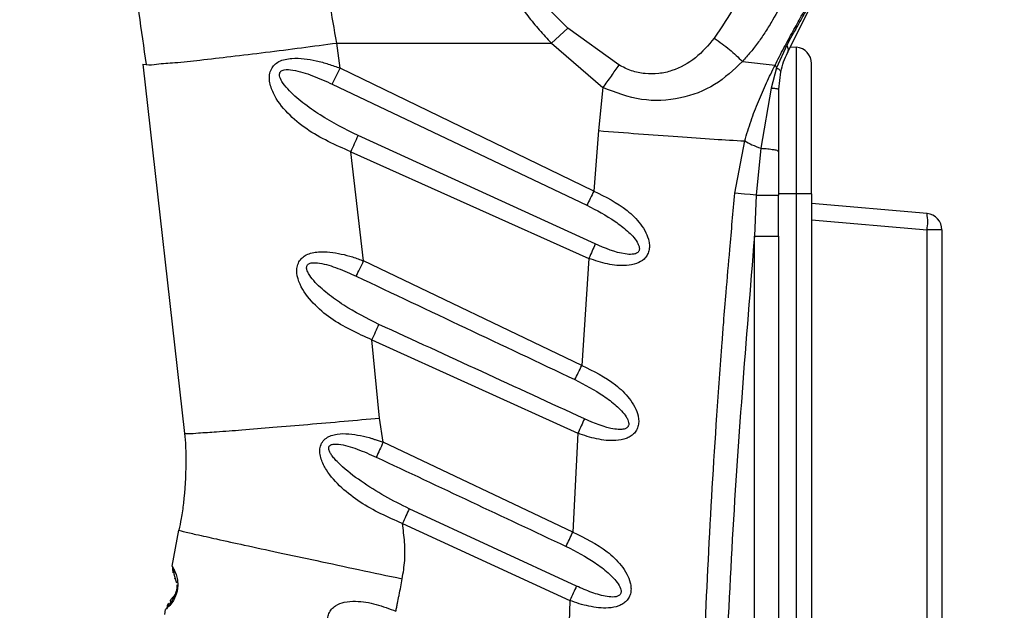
# Model space of a CAD drawing. Header units: millimetres. Extents: x 13 to 546, y 13 to 419.
# Tile 7 of 21: x 180 to 240, y 285 to 322. Entities that reach past the tile are written whole.
import ezdxf

# ---------------------------------------------------------------- set-up
doc = ezdxf.new("R2010")
doc.units = ezdxf.units.MM
doc.header["$LTSCALE"] = 2
doc.linetypes.add('SLD-Solid', pattern=[0])
doc.layers.add('DIMENSIONS', color=140, linetype='SLD-Solid', lineweight=25)
doc.styles.add('SLDTEXTSTYLE0', font='VERDANA.TTF')
doc.dimstyles.new('SLDDIMSTYLE0', dxfattribs={"dimtxt": 4.316016, "dimasz": 6.604, "dimexe": 0, "dimexo": 0.0625, "dimgap": 1.079004, "dimtad": 0, "dimtih": 1, "dimtoh": 1, "dimrnd": 1e-09, "dimzin": 12, "dimdsep": 46, "dimtxsty": 'SLDTEXTSTYLE0', "dimsah": 1, "dimcen": 0.09, "dimadec": 0, "dimazin": 3, "dimtfac": 1, "dimtofl": 0, "dimtmove": 0, "dimatfit": 3, "dimfxl": 0, "dimfrac": 2, "dimtolj": 1, "dimtzin": 12, "dimarcsym": 0})

# ---------------------------------------------------------------- blocks, each defined once
blk = doc.blocks.new('_D_1')
at = {"layer": 'DIMENSIONS'}
for p, q in [((237.937, 371.259), (153.567, 371.259)), ((159.917, 371.259), (159.917, 287.068)), ((153.505, 279.242), (152.055, 279.242)), ((152.055, 279.242), (152.055, 272.383)), ((166.33, 279.242), (167.779, 279.242)), ((167.779, 279.242), (167.779, 272.383)), ((152.055, 272.383), (153.505, 272.383)), ((167.779, 272.383), (166.33, 272.383)), ((159.917, 186.461), (159.917, 271.417)), ((171.111, 186.461), (153.567, 186.461))]:
    blk.add_line(p, q, dxfattribs=at)
for points in [[(159.917, 371.259), (158.901, 364.655), (160.933, 364.655)], [(159.917, 186.461), (160.933, 193.065), (158.901, 193.065)]]:
    blk.add_solid(points, dxfattribs=at)
at = {"layer": 'DIMENSIONS', "char_height": 4.2333, "attachment_point": 1, "style": 'SLDTEXTSTYLE0'}
for s, insert in [('184.8', (151.709, 285.586)), ('7.28', (153.505, 277.76))]:
    blk.add_mtext(s, dxfattribs=dict(at, insert=insert))
blk = doc.blocks.new('_D_3')
at = {"layer": 'DIMENSIONS'}
for p, q in [((237.478, 371.22), (133.984, 371.22)), ((140.334, 371.22), (140.334, 254.327)), ((133.922, 246.501), (132.472, 246.501)), ((132.472, 246.501), (132.472, 239.642)), ((146.747, 246.501), (148.196, 246.501)), ((148.196, 246.501), (148.196, 239.642)), ((132.472, 239.642), (133.922, 239.642)), ((148.196, 239.642), (146.747, 239.642)), ((140.334, 129.074), (140.334, 238.675)), ((199.811, 129.074), (133.984, 129.074))]:
    blk.add_line(p, q, dxfattribs=at)
for points in [[(140.334, 371.22), (139.318, 364.616), (141.35, 364.616)], [(140.334, 129.074), (141.35, 135.678), (139.318, 135.678)]]:
    blk.add_solid(points, dxfattribs=at)
at = {"layer": 'DIMENSIONS', "char_height": 4.2333, "attachment_point": 1, "style": 'SLDTEXTSTYLE0'}
for s, insert in [('242.1', (132.126, 252.844)), ('9.53', (133.922, 245.018))]:
    blk.add_mtext(s, dxfattribs=dict(at, insert=insert))

msp = doc.modelspace()

# ---------------------------------------------------------------- linework, layer by layer
for p, q in [((212.7, 320.316), (213.714, 321.227)), ((216.835, 318.968), (213.714, 321.227)), ((199.536, 320.316), (212.7, 320.316)), ((199.744, 318.771), (199.536, 320.316)), ((212.7, 320.316), (215.856, 317.575)), ((227.136, 320.191), (226.507, 318.787)), ((227.365, 320.092), (227.738, 320.06)), ((227.738, 311.061), (227.738, 320.06)), ((187.644, 319.02), (187.846, 318.991)), ((187.644, 319.02), (190.207, 296.349)), ((224.411, 319.185), (226.415, 318.953)), ((226.415, 318.953), (226.507, 318.787)), ((228.651, 311.061), (228.651, 319.063)), ((215.303, 311.227), (199.744, 318.771)), ((226.507, 318.787), (226.177, 317.549)), ((226.651, 317.481), (226.766, 318.551)), ((199.262, 317.788), (214.878, 310.357)), ((215.856, 317.575), (215.596, 314.939)), ((226.177, 317.549), (225.536, 313.855)), ((226.651, 313.633), (226.651, 317.481)), ((215.393, 307.977), (200.845, 314.634)), ((215.596, 314.939), (215.303, 311.227)), ((223.951, 311.1), (224.557, 314.303)), ((201.186, 306.942), (200.402, 313.64)), ((200.402, 313.64), (214.999, 307.095)), ((225.536, 313.855), (225.252, 310.974)), ((226.651, 310.984), (226.651, 313.633)), ((227.738, 311.061), (226.651, 311.061)), ((227.738, 239.861), (227.738, 311.061)), ((228.651, 311.061), (227.738, 311.061)), ((228.651, 311.061), (228.651, 239.861)), ((225.252, 310.974), (225.151, 308.455)), ((226.612, 310.982), (226.651, 310.984)), ((226.626, 308.455), (226.636, 310.982)), ((235.738, 309.841), (228.651, 310.461)), ((228.651, 309.465), (235.738, 308.845)), ((235.738, 242.077), (235.738, 308.845)), ((236.651, 308.845), (236.651, 242.077)), ((225.151, 239.961), (225.151, 308.455)), ((225.151, 308.455), (226.598, 308.455)), ((226.598, 308.455), (226.651, 308.455)), ((226.651, 239.961), (226.651, 308.455)), ((214.566, 300.524), (201.186, 306.942)), ((214.999, 307.095), (214.566, 300.524)), ((202.161, 297.292), (201.698, 302.093)), ((201.698, 302.093), (214.324, 296.361)), ((202.387, 295.801), (202.161, 297.292)), ((214.324, 296.361), (214.016, 290.286)), ((214.016, 290.286), (202.387, 295.801)), ((214.239, 286.973), (203.984, 291.723)), ((203.567, 290.813), (213.834, 286.094)), ((189.433, 288.194), (189.856, 290.401)), ((189.577, 287.483), (189.614, 287.416)), ((213.834, 286.094), (213.631, 280.522)), ((188.995, 285.223), (189.035, 285.542))]:
    msp.add_line(p, q)
at = {"flags": 128}
for points in [[(227.176, 319.712), (228.229, 321.824), (228.648, 322.664), (228.898, 323.167)], [(225.252, 310.974), (224.891, 311.009), (224.543, 311.042), (223.951, 311.1)], [(236.651, 308.845), (236.633, 308.845), (236.583, 308.845), (236.5, 308.845), (236.388, 308.845), (236.251, 308.845), (236.093, 308.845), (235.92, 308.845), (235.738, 308.845)]]:
    msp.add_lwpolyline(points, dxfattribs=at)
for centre, radius, start, end in [((227.651, 319.063), 1, 0.00043, 84.99908), ((62.292, 385.523), 152.803, 333.6865, 334.09722), ((232.855, 309.343), 2.925, 350.19684, 9.80338), ((235.651, 308.845), 1, 0.00061, 84.99913)]:
    msp.add_arc(centre, radius, start, end)
for points, knots in [([(231.329, 340.729), (231.472, 340.627), (231.748, 340.432), (232.061, 340.048), (232.273, 339.615), (232.428, 338.976), (232.413, 338.046), (232.179, 336.868), (231.806, 335.551), (231.167, 333.626), (230.238, 331.061), (229.26, 328.433), (228.424, 326.295), (227.761, 324.706), (227.058, 323.176), (226.41, 321.951), (225.85, 321.031), (225.403, 320.376), (224.932, 319.757), (224.584, 319.375), (224.411, 319.185)], [0, 0, 0, 0, 0.0221722, 0.0425989, 0.062031, 0.082734, 0.1253478, 0.1784323, 0.2346566, 0.298685, 0.4353267, 0.5801712, 0.6538364, 0.7261026, 0.7982522, 0.8671032, 0.9015423, 0.9345586, 0.9675013, 1, 1, 1, 1]), ([(199.536, 320.316), (199.242, 321.997), (198.658, 325.335), (197.807, 329.71), (197.044, 333.413), (196.367, 336.556), (195.891, 338.65), (195.643, 339.738)], [0, 0, 0, 0, 0.258398, 0.513172, 0.674875, 0.831011, 1, 1, 1, 1]), ([(219.303, 339.738), (218.804, 339.534), (217.809, 339.128), (216.344, 338.423), (214.938, 337.646), (213.581, 336.763), (212.333, 335.79), (211.176, 334.673), (210.191, 333.442), (209.398, 332.052), (208.871, 330.554), (208.651, 328.967), (208.744, 327.354), (209.129, 325.788), (209.765, 324.271), (210.5, 323.015), (211.254, 321.965), (211.946, 321.115), (212.449, 320.581), (212.7, 320.316)], [0, 0, 0, 0, 0.062647, 0.125133, 0.189234, 0.249541, 0.313477, 0.373169, 0.436502, 0.496342, 0.558668, 0.620157, 0.681634, 0.745677, 0.807066, 0.872557, 0.91458, 0.957548, 1, 1, 1, 1]), ([(184.723, 338.683), (184.794, 338.297), (185.232, 335.9), (185.976, 331.433), (186.957, 325.256), (187.546, 321.087), (187.842, 318.991)], [0, 0, 0, 0, 0.05906, 0.366555, 0.681443, 1, 1, 1, 1]), ([(213.714, 321.227), (213.106, 321.823), (211.961, 322.948), (211.125, 324.317), (210.732, 324.961)], [0, 0, 0, 0, 0.529885, 1, 1, 1, 1]), ([(225.111, 324.961), (224.759, 324.189), (224.067, 322.673), (223.141, 321.287), (222.686, 320.607)], [0, 0, 0, 0, 0.509244, 1, 1, 1, 1]), ([(226.415, 318.953), (226.594, 319.309), (226.948, 320.009), (227.497, 321.004), (228.087, 322.06), (228.549, 322.899), (228.858, 323.555), (228.996, 323.882), (229.061, 324.094), (229.091, 324.19)], [0, 0, 0, 0, 0.20277, 0.399521, 0.579306, 0.819274, 0.887243, 0.948374, 1, 1, 1, 1]), ([(229.048, 323.795), (228.961, 323.594), (228.746, 323.097), (228.414, 322.5), (228.072, 321.875), (227.674, 321.159), (227.344, 320.566), (227.136, 320.191)], [0, 0, 0, 0, 0.160783, 0.398254, 0.501078, 0.684861, 1, 1, 1, 1]), ([(187.846, 318.991), (187.847, 318.991), (188.06, 318.962), (188.648, 319.051), (189.743, 319.113), (191.261, 319.287), (193.117, 319.494), (195.195, 319.749), (197.36, 320.025), (198.816, 320.22), (199.536, 320.316)], [0, 0, 0, 0, 0.000286, 0.054857, 0.149198, 0.281155, 0.443588, 0.625598, 0.814847, 1, 1, 1, 1]), ([(222.686, 320.607), (222.324, 320.182), (221.605, 319.339), (220.365, 318.653), (219.283, 318.414), (218.439, 318.41), (217.598, 318.58), (217.09, 318.839), (216.835, 318.968)], [0, 0, 0, 0, 0.2498903, 0.4949841, 0.6191131, 0.7447605, 0.8719745, 1, 1, 1, 1]), ([(222.686, 320.607), (223.009, 320.386), (223.625, 319.962), (224.157, 319.436), (224.411, 319.185)], [0, 0, 0, 0, 0.522693, 1, 1, 1, 1]), ([(227.136, 320.191), (227.174, 320.106), (227.242, 319.949), (227.197, 319.786), (227.176, 319.712)], [0, 0, 0, 0, 0.546947, 1, 1, 1, 1]), ([(226.766, 318.551), (226.819, 318.759), (226.92, 319.159), (227.093, 319.533), (227.176, 319.712)], [0, 0, 0, 0, 0.520529, 1, 1, 1, 1]), ([(200.402, 313.64), (199.464, 314.051), (198.061, 314.667), (196.499, 315.977), (195.707, 316.989), (195.408, 317.847), (195.396, 318.362), (195.504, 318.714), (195.708, 318.994), (196.118, 319.279), (197.017, 319.448), (198.045, 319.299), (199.024, 319.038), (199.504, 318.86), (199.744, 318.771)], [0, 0, 0, 0, 0.2517005, 0.3766476, 0.5016334, 0.5647036, 0.597649, 0.627458, 0.6541799, 0.681908, 0.7491125, 0.8735007, 0.9366638, 1, 1, 1, 1]), ([(224.411, 319.185), (223.873, 318.671), (222.786, 317.634), (220.596, 316.818), (218.166, 316.692), (216.636, 317.277), (215.856, 317.575)], [0, 0, 0, 0, 0.236954, 0.478592, 0.734145, 1, 1, 1, 1]), ([(216.835, 318.968), (216.677, 318.742), (216.352, 318.277), (216.024, 317.813), (215.856, 317.575)], [0, 0, 0, 0, 0.486536, 1, 1, 1, 1]), ([(224.557, 314.303), (224.68, 314.716), (224.925, 315.536), (225.384, 316.721), (225.878, 317.859), (226.238, 318.592), (226.415, 318.953)], [0, 0, 0, 0, 0.2580928, 0.5116013, 0.7593708, 1, 1, 1, 1]), ([(200.845, 314.634), (200.055, 315.032), (198.875, 315.625), (197.456, 316.626), (196.661, 317.316), (196.199, 317.89), (196.037, 318.216), (196.024, 318.411), (196.048, 318.508), (196.109, 318.588), (196.197, 318.643), (196.441, 318.715), (197.092, 318.643), (198.077, 318.323), (198.861, 317.969), (199.262, 317.788)], [0, 0, 0, 0, 0.270691, 0.403762, 0.531829, 0.590996, 0.629702, 0.640184, 0.650218, 0.659863, 0.669951, 0.681775, 0.736914, 0.865307, 1, 1, 1, 1]), ([(226.507, 318.787), (226.585, 318.753), (226.701, 318.702), (226.75, 318.589), (226.766, 318.551)], [0, 0, 0, 0, 0.665372, 1, 1, 1, 1]), ([(226.177, 317.549), (226.243, 317.546), (226.361, 317.539), (226.506, 317.519), (226.604, 317.513), (226.641, 317.488), (226.651, 317.481)], [0, 0, 0, 0, 0.4132265, 0.7291995, 0.9256954, 1, 1, 1, 1]), ([(200.402, 313.64), (200.48, 313.812), (200.628, 314.143), (200.775, 314.475), (200.845, 314.634)], [0, 0, 0, 0, 0.520414, 1, 1, 1, 1]), ([(215.596, 314.939), (216.412, 314.873), (218.034, 314.744), (220.397, 314.57), (222.568, 314.42), (223.933, 314.339), (224.557, 314.303)], [0, 0, 0, 0, 0.273304, 0.543329, 0.791133, 1, 1, 1, 1]), ([(224.557, 314.303), (224.704, 314.223), (225.02, 314.051), (225.356, 313.923), (225.536, 313.855)], [0, 0, 0, 0, 0.465138, 1, 1, 1, 1]), ([(225.536, 313.855), (225.682, 313.848), (225.953, 313.836), (226.292, 313.777), (226.547, 313.747), (226.627, 313.659), (226.651, 313.633)], [0, 0, 0, 0, 0.376438, 0.698269, 0.909851, 1, 1, 1, 1]), ([(215.303, 311.227), (215.23, 311.076), (215.088, 310.786), (214.946, 310.496), (214.878, 310.357)], [0, 0, 0, 0, 0.518089, 1, 1, 1, 1]), ([(215.303, 311.227), (216.014, 310.875), (217.078, 310.349), (218.075, 309.359), (218.505, 308.701), (218.678, 308.231), (218.721, 307.851), (218.688, 307.553), (218.58, 307.277), (218.343, 306.982), (217.907, 306.733), (217.128, 306.606), (216.322, 306.699), (215.558, 306.892), (215.185, 307.027), (214.999, 307.095)], [0, 0, 0, 0, 0.250715, 0.374927, 0.441725, 0.499702, 0.532512, 0.562809, 0.594182, 0.625529, 0.681775, 0.749136, 0.873841, 0.936839, 1, 1, 1, 1]), ([(222.202, 239.892), (222.118, 241.982), (221.958, 245.982), (221.804, 251.716), (221.709, 257.235), (221.675, 262.744), (221.703, 268.416), (221.794, 274.107), (221.978, 280.821), (222.302, 288.603), (222.694, 295.248), (223.005, 299.707), (223.146, 301.612), (223.283, 303.369), (223.439, 305.268), (223.663, 307.915), (223.847, 309.948), (223.951, 311.1)], [0, 0, 0, 0, 0.087998, 0.168469, 0.24141, 0.32028, 0.400334, 0.480102, 0.5598, 0.682985, 0.807884, 0.839902, 0.871122, 0.888236, 0.914077, 0.951332, 1, 1, 1, 1]), ([(225.252, 310.974), (225.426, 310.974), (225.758, 310.974), (226.192, 310.978), (226.471, 310.977), (226.593, 310.982), (226.612, 310.982)], [0, 0, 0, 0, 0.384809, 0.731093, 0.956682, 1, 1, 1, 1]), ([(214.878, 310.357), (215.469, 310.048), (216.347, 309.59), (217.361, 308.801), (217.851, 308.299), (218.05, 307.921), (218.093, 307.77), (218.097, 307.658), (218.082, 307.58), (218.047, 307.511), (217.977, 307.435), (217.845, 307.368), (217.585, 307.325), (216.725, 307.4), (215.993, 307.717), (215.393, 307.977)], [0, 0, 0, 0, 0.274266, 0.407048, 0.530069, 0.558862, 0.58235, 0.594126, 0.604791, 0.614971, 0.625385, 0.647107, 0.674302, 0.733281, 1, 1, 1, 1]), ([(215.393, 307.977), (215.33, 307.834), (215.199, 307.54), (215.067, 307.246), (214.999, 307.095)], [0, 0, 0, 0, 0.484594, 1, 1, 1, 1]), ([(225.151, 308.455), (224.634, 302.058), (223.605, 289.334), (223.06, 271.558), (223.064, 255.118), (223.456, 245.034), (223.653, 239.961)], [0, 0, 0, 0, 0.280806, 0.558478, 0.777879, 1, 1, 1, 1]), ([(201.698, 302.093), (200.823, 302.483), (199.514, 303.066), (198.064, 304.306), (197.335, 305.263), (197.076, 306.073), (197.084, 306.555), (197.198, 306.881), (197.4, 307.137), (197.789, 307.399), (198.629, 307.562), (199.594, 307.431), (200.512, 307.19), (200.961, 307.025), (201.186, 306.942)], [0, 0, 0, 0, 0.251459, 0.376334, 0.5012, 0.564183, 0.596954, 0.62694, 0.65378, 0.681779, 0.749134, 0.873634, 0.936735, 1, 1, 1, 1]), ([(202.127, 303.041), (201.391, 303.414), (200.293, 303.969), (198.975, 304.909), (198.245, 305.554), (197.845, 306.066), (197.718, 306.334), (197.687, 306.478), (197.688, 306.578), (197.718, 306.666), (197.78, 306.737), (197.866, 306.786), (198.095, 306.85), (198.703, 306.79), (199.625, 306.496), (200.356, 306.168), (200.73, 306.001)], [0, 0, 0, 0, 0.271052, 0.404176, 0.531935, 0.590555, 0.616605, 0.628654, 0.638983, 0.648945, 0.658804, 0.669136, 0.681192, 0.736689, 0.86518, 1, 1, 1, 1]), ([(200.73, 306.001), (200.803, 306.151), (200.955, 306.464), (201.107, 306.778), (201.186, 306.942)], [0, 0, 0, 0, 0.478473, 1, 1, 1, 1]), ([(200.73, 306.001), (202.966, 304.942), (207.437, 302.824), (211.91, 300.709), (214.146, 299.651)], [0, 0, 0, 0, 0.5, 1, 1, 1, 1]), ([(201.698, 302.093), (201.773, 302.257), (201.916, 302.573), (202.058, 302.889), (202.127, 303.041)], [0, 0, 0, 0, 0.518829, 1, 1, 1, 1]), ([(214.724, 297.241), (212.625, 298.209), (208.426, 300.143), (204.226, 302.075), (202.127, 303.041)], [0, 0, 0, 0, 0.5000001, 1, 1, 1, 1]), ([(214.146, 299.651), (214.214, 299.792), (214.354, 300.082), (214.494, 300.373), (214.566, 300.524)], [0, 0, 0, 0, 0.483354, 1, 1, 1, 1]), ([(214.566, 300.524), (215.289, 300.171), (216.369, 299.644), (217.385, 298.649), (217.829, 297.988), (218.012, 297.515), (218.065, 297.131), (218.039, 296.829), (217.937, 296.547), (217.76, 296.318), (217.538, 296.146), (217.182, 295.976), (216.478, 295.859), (215.663, 295.957), (214.89, 296.154), (214.513, 296.292), (214.324, 296.361)], [0, 0, 0, 0, 0.250768, 0.375079, 0.441912, 0.499934, 0.532803, 0.563046, 0.594439, 0.625723, 0.652889, 0.681829, 0.749143, 0.873819, 0.936838, 1, 1, 1, 1]), ([(214.146, 299.651), (214.746, 299.339), (215.638, 298.876), (216.672, 298.079), (217.175, 297.572), (217.387, 297.191), (217.437, 297.037), (217.446, 296.922), (217.435, 296.841), (217.404, 296.77), (217.356, 296.711), (217.292, 296.664), (217.183, 296.615), (216.944, 296.574), (216.073, 296.652), (215.331, 296.976), (214.724, 297.241)], [0, 0, 0, 0, 0.2738331, 0.4066477, 0.5302295, 0.5593909, 0.5831678, 0.5951756, 0.6059453, 0.6160885, 0.6263317, 0.6365717, 0.6478448, 0.6748637, 0.733678, 1, 1, 1, 1]), ([(190.207, 296.349), (190.274, 296.346), (190.555, 296.332), (191.206, 296.389), (192.308, 296.453), (193.832, 296.576), (195.7, 296.726), (197.791, 296.904), (199.97, 297.094), (201.436, 297.227), (202.161, 297.292)], [0, 0, 0, 0, 0.016831, 0.070372, 0.163145, 0.292985, 0.452822, 0.63189, 0.818007, 1, 1, 1, 1]), ([(214.724, 297.241), (214.66, 297.099), (214.527, 296.806), (214.393, 296.513), (214.324, 296.361)], [0, 0, 0, 0, 0.484128, 1, 1, 1, 1]), ([(190.207, 296.349), (190.228, 296.084), (190.277, 295.481), (190.285, 294.876), (190.289, 294.537)], [0, 0, 0, 0, 0.440497, 1, 1, 1, 1]), ([(203.567, 290.813), (202.678, 291.206), (201.346, 291.795), (199.813, 292.982), (198.992, 293.882), (198.599, 294.65), (198.49, 295.127), (198.502, 295.493), (198.63, 295.829), (198.887, 296.077), (199.206, 296.232), (199.907, 296.39), (200.768, 296.28), (201.474, 296.105), (201.773, 296.011), (202.004, 295.934), (202.225, 295.857), (202.387, 295.801)], [0, 0, 0, 0, 0.25126, 0.376251, 0.501251, 0.564277, 0.597745, 0.627283, 0.658332, 0.688672, 0.717355, 0.749782, 0.873901, 0.93687, 0.9391, 0.955383, 1, 1, 1, 1]), ([(203.984, 291.723), (203.481, 291.972), (202.463, 292.474), (201.04, 293.376), (200.047, 294.129), (199.5, 294.669), (199.301, 294.898), (199.157, 295.101), (199.074, 295.268), (199.041, 295.401), (199.046, 295.487), (199.069, 295.543), (199.102, 295.593), (199.194, 295.663), (199.388, 295.704), (199.945, 295.676), (200.825, 295.394), (201.57, 295.062), (201.953, 294.892)], [0, 0, 0, 0, 0.177588, 0.359347, 0.532831, 0.570739, 0.6026, 0.628653, 0.649336, 0.661463, 0.67145, 0.676035, 0.680591, 0.690371, 0.711713, 0.741352, 0.866849, 1, 1, 1, 1]), ([(202.387, 295.801), (202.312, 295.644), (202.168, 295.34), (202.023, 295.038), (201.953, 294.892)], [0, 0, 0, 0, 0.51877, 1, 1, 1, 1]), ([(201.953, 294.892), (203.894, 293.978), (207.776, 292.149), (211.659, 290.324), (213.601, 289.411)], [0, 0, 0, 0, 0.5, 1, 1, 1, 1]), ([(190.289, 294.537), (190.26, 293.709), (190.221, 292.565), (190.014, 291.191), (189.904, 290.641), (189.856, 290.401)], [0, 0, 0, 0, 0.596231, 0.823701, 1, 1, 1, 1]), ([(203.984, 291.723), (203.917, 291.577), (203.778, 291.273), (203.639, 290.97), (203.567, 290.813)], [0, 0, 0, 0, 0.48292, 1, 1, 1, 1]), ([(203.554, 287.421), (203.615, 287.794), (203.736, 288.539), (203.718, 289.682), (203.618, 290.434), (203.567, 290.813)], [0, 0, 0, 0, 0.332172, 0.663398, 1, 1, 1, 1]), ([(189.856, 290.401), (189.943, 290.377), (190.286, 290.281), (191.058, 290.116), (192.305, 289.832), (193.988, 289.467), (196.037, 289.023), (198.376, 288.521), (200.914, 287.98), (202.662, 287.61), (203.554, 287.421)], [0, 0, 0, 0, 0.019264, 0.076213, 0.168742, 0.293063, 0.444646, 0.61748, 0.805015, 1, 1, 1, 1]), ([(213.601, 289.411), (213.668, 289.552), (213.806, 289.843), (213.944, 290.135), (214.016, 290.286)], [0, 0, 0, 0, 0.4834236, 1, 1, 1, 1]), ([(214.016, 290.286), (214.749, 289.933), (215.845, 289.404), (216.88, 288.405), (217.337, 287.741), (217.531, 287.265), (217.593, 286.878), (217.574, 286.571), (217.479, 286.284), (217.305, 286.048), (217.084, 285.872), (216.724, 285.697), (216.011, 285.579), (215.188, 285.682), (214.406, 285.883), (214.025, 286.024), (213.834, 286.094)], [0, 0, 0, 0, 0.250815, 0.375212, 0.442077, 0.500141, 0.533041, 0.563254, 0.594756, 0.625891, 0.652961, 0.681805, 0.749169, 0.873819, 0.93684, 1, 1, 1, 1]), ([(213.601, 289.411), (214.21, 289.096), (215.114, 288.629), (216.17, 287.821), (216.722, 287.27), (216.955, 286.842), (216.979, 286.651), (216.972, 286.568), (216.945, 286.494), (216.898, 286.433), (216.836, 286.384), (216.727, 286.332), (216.486, 286.289), (215.945, 286.339), (215.161, 286.57), (214.551, 286.836), (214.239, 286.973)], [0, 0, 0, 0, 0.273459, 0.406311, 0.530377, 0.583661, 0.595923, 0.606803, 0.616901, 0.626961, 0.637095, 0.648219, 0.674939, 0.73352, 0.863796, 1, 1, 1, 1]), ([(189.433, 288.194), (189.48, 288.119), (189.597, 287.933), (189.716, 287.622), (189.777, 287.304), (189.787, 287.072), (189.778, 286.908), (189.763, 286.783), (189.741, 286.66), (189.701, 286.502), (189.623, 286.286), (189.472, 286.003), (189.268, 285.743), (189.102, 285.6), (189.035, 285.542)], [0, 0, 0, 0, 0.0896365, 0.2236934, 0.335034, 0.4169487, 0.4589327, 0.5018267, 0.54434, 0.5859547, 0.6671539, 0.7773217, 0.9105572, 1, 1, 1, 1]), ([(189.471, 288.174), (189.466, 288.109), (189.457, 287.976), (189.479, 287.845), (189.49, 287.779)], [0, 0, 0, 0, 0.491061, 1, 1, 1, 1]), ([(189.493, 288.052), (189.51, 287.94), (189.557, 287.64), (189.651, 287.351), (189.709, 287.17)], [0, 0, 0, 0, 0.37462, 1, 1, 1, 1]), ([(189.735, 286.944), (189.735, 286.934), (189.735, 286.907), (189.734, 286.869), (189.731, 286.827), (189.726, 286.785), (189.719, 286.737), (189.705, 286.664), (189.679, 286.567), (189.624, 286.416), (189.506, 286.174), (189.322, 285.931), (189.201, 285.742), (189.16, 285.677)], [0, 0, 0, 0, 0.0209808, 0.0561924, 0.0808004, 0.110586, 0.1453756, 0.18423, 0.2689063, 0.3559289, 0.5246466, 0.8368521, 1, 1, 1, 1]), ([(189.73, 287.045), (189.732, 287.008), (189.737, 286.947), (189.733, 286.874), (189.729, 286.827), (189.724, 286.792), (189.718, 286.757), (189.708, 286.712), (189.69, 286.642), (189.652, 286.536), (189.581, 286.402), (189.487, 286.276), (189.411, 286.207), (189.381, 286.18)], [0, 0, 0, 0, 0.1159833, 0.1884145, 0.2248219, 0.2613645, 0.2976838, 0.3338135, 0.4054483, 0.519837, 0.6819218, 0.8732654, 1, 1, 1, 1]), ([(203.168, 285.428), (203.183, 285.511), (203.212, 285.678), (203.274, 285.986), (203.325, 286.232), (203.36, 286.398), (203.433, 286.752), (203.494, 287.088), (203.554, 287.421)], [0, 0, 0, 0, 0.125006, 0.25001, 0.46483, 0.496346, 0.500023, 1, 1, 1, 1]), ([(214.239, 286.973), (214.173, 286.831), (214.039, 286.538), (213.904, 286.245), (213.834, 286.094)], [0, 0, 0, 0, 0.483671, 1, 1, 1, 1]), ([(189.211, 285.922), (189.181, 285.862), (189.126, 285.754), (189.099, 285.637), (189.087, 285.585)], [0, 0, 0, 0, 0.559367, 1, 1, 1, 1]), ([(189.359, 286.012), (189.345, 286.044), (189.314, 286.115), (189.372, 286.17), (189.405, 286.201)], [0, 0, 0, 0, 0.440904, 1, 1, 1, 1]), ([(202.679, 281.337), (201.904, 281.713), (200.744, 282.274), (199.643, 283.336), (199.169, 284.048), (198.991, 284.565), (198.971, 284.978), (199.046, 285.293), (199.213, 285.567), (199.526, 285.831), (200.034, 286.02), (200.886, 286.07), (201.968, 285.888), (202.767, 285.582), (203.168, 285.428)], [0, 0, 0, 0, 0.250794, 0.375257, 0.443143, 0.500216, 0.533037, 0.563289, 0.593738, 0.625646, 0.68174, 0.749175, 0.874004, 1, 1, 1, 1])]:
    msp.add_open_spline(points, degree=3, knots=knots)

# ---------------------------------------------------------------- dimensions: what is measured, and where the dimension line sits
at = {"layer": 'DIMENSIONS'}
for base, p1, p2, picture, middle in [((140.334, 371.22), (202.351, 129.074), (240.018, 371.22), '_D_3', (140.334, 246.501)), ((159.917, 186.461), (240.477, 371.259), (173.651, 186.461), '_D_1', (159.917, 279.242))]:
    dim = msp.add_linear_dim(base=base, p1=p1, p2=p2, angle=90, dimstyle='SLDDIMSTYLE0', dxfattribs=at)
    dim.commit()
    dim.dimension.update_dxf_attribs({"geometry": picture, "text_midpoint": middle, "dimtype": 160})

doc.saveas('drawing.dxf')
